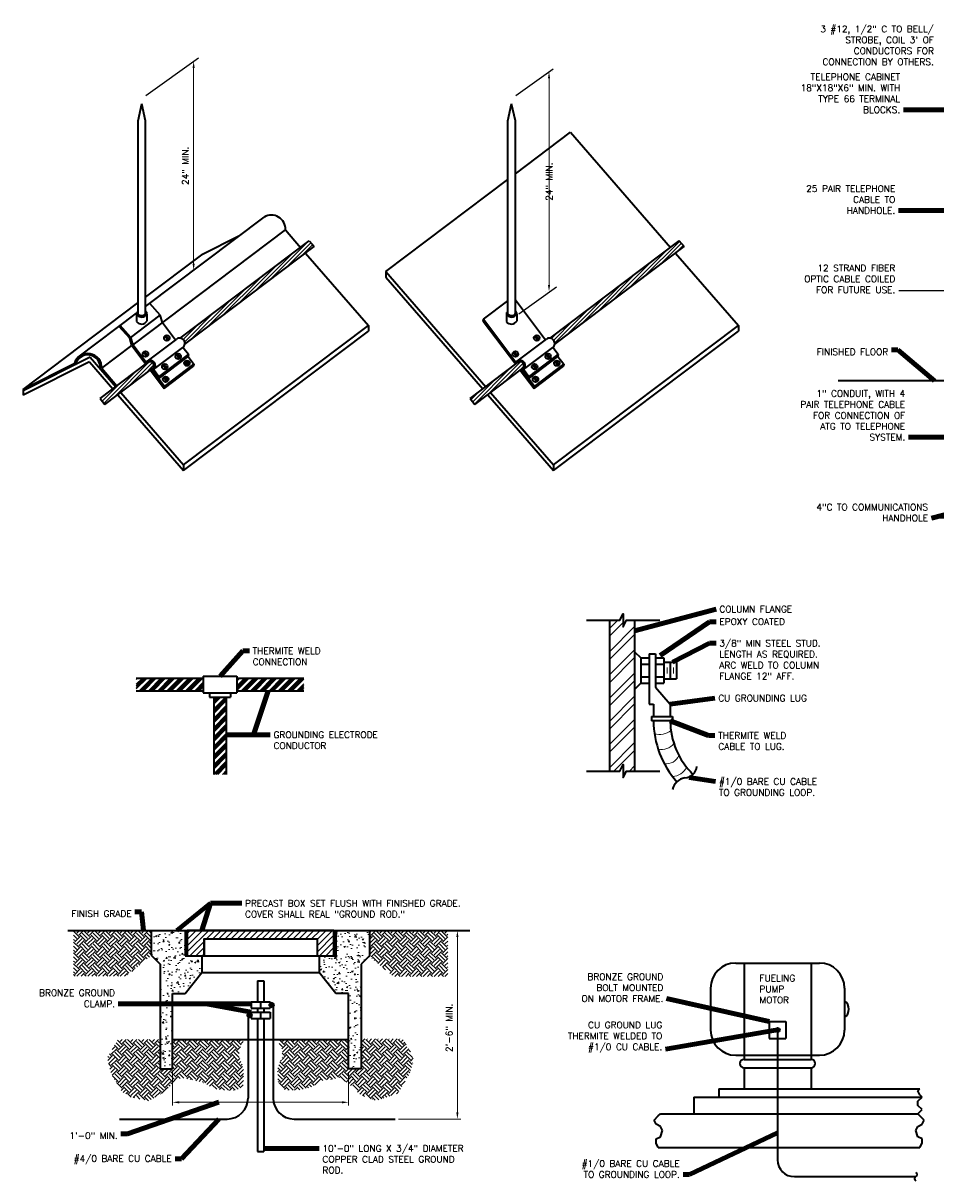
# Model space of a CAD drawing. Extents: x -196 to 220, y -103 to 165.
# Tile 1 of 2: x -196 to 13, y -103 to 161. Entities that reach past the tile are written whole.
import ezdxf

# ---------------------------------------------------------------- set-up
doc = ezdxf.new("R2010")
doc.units = 0
doc.header["$LTSCALE"] = 0.05
doc.header["$MEASUREMENT"] = 0
doc.layers.get('Defpoints').update_dxf_attribs({"lineweight": 18})
for name, color, linetype, lineweight in [('E-Anno-Dims', 33, 'Continuous', 25), ('E-Anno-Patt', 152, 'Continuous', 18), ('E-Anno-Text', 53, 'Continuous', 25), ('E-Detl-Grph', 33, 'Continuous', 35)]:
    doc.layers.add(name, color=color, linetype=linetype, lineweight=lineweight)
doc.styles.add('NOTES', font='romans.shx')
doc.styles.add('Text', font='txt', dxfattribs={"height": 0.125})
doc.dimstyles.new('EARCH', dxfattribs={"dimtxt": 0.125, "dimasz": 0.125, "dimexe": 0.0625, "dimexo": 0.0625, "dimgap": 0.0625, "dimtad": 1, "dimdec": 4, "dimzin": 3, "dimdsep": 46, "dimlunit": 4, "dimtxsty": 'NOTES', "dimcen": 0.09, "dimclrd": 256, "dimclre": 256, "dimadec": 0, "dimazin": 0, "dimtfac": 0.75, "dimtdec": 4, "dimtmove": 1, "dimatfit": 3, "dimfxl": 0, "dimfrac": 1, "dimtolj": 1, "dimtzin": 3, "dimlwd": 18, "dimlwe": 18, "dimarcsym": 0})
pattern_1 = [(45, (0, 0), (2e-16, 2.474874), [1.75, -1.75]), (45, (-0.464, 0.464), (2e-16, 2.474874), [1.75, -1.75]), (45, (-0.928, 0.928), (2e-16, 2.474874), [1.75, -1.75]), (135, (-0.928, 1.2374), (-2.474874, 4e-16), [1.75, -1.75]), (135, (-0.464, 1.7015), (-2.474874, 4e-16), [1.75, -1.75]), (135, (2e-16, 2.1655), (-2.474874, 4e-16), [1.75, -1.75])]
pattern_2 = [(45, (0, 0), (-0.4419417, 0.4419417), [])]

# ---------------------------------------------------------------- blocks, each defined once
blk = doc.blocks.new('*D23')
at = {"layer": 'Defpoints'}
for p in [(-161.69, -77.56), (-121.48, -77.56), (-140.87, -85.22), (-121.48, -85.22)]:
    blk.add_point(p, dxfattribs=at)
at = {"layer": 'E-Detl-Grph', "lineweight": 18}
for p, q in [((-161.69, -78.31), (-161.69, -85.97)), ((-121.48, -78.31), (-121.48, -85.97)), ((-160.19, -85.22), (-122.98, -85.22))]:
    blk.add_line(p, q, dxfattribs=at)
blk.add_solid([(-160.19, -85.47), (-161.69, -85.22), (-160.19, -84.97)], dxfattribs=at)
at = {"layer": 'E-Detl-Grph', "lineweight": 18, "extrusion": (0, 0, -1)}
blk.add_solid([(122.98, -84.97), (121.48, -85.22), (122.98, -85.47)], dxfattribs=at)
at = {"layer": 'E-Detl-Grph', "linetype": 'Continuous', "lineweight": 18, "insert": (-140.87, -83.47), "char_height": 1.5, "attachment_point": 5, "style": 'Text'}
blk.add_mtext('\\Fromans.shx; ', dxfattribs=at)
blk = doc.blocks.new('*D24')
at = {"layer": 'Defpoints'}
for p in [(-96.59, -45.97), (-96.59, -45.97), (-96.59, -68.21), (-110.79, -89.05)]:
    blk.add_point(p, dxfattribs=at)
at = {"layer": 'E-Anno-Dims', "lineweight": 18}
for p, q in [((-96.59, -87.55), (-96.59, -47.47)), ((-95.84, -45.97), (-95.84, -45.97)), ((-110.04, -89.05), (-95.84, -89.05))]:
    blk.add_line(p, q, dxfattribs=at)
at = {"layer": 'E-Anno-Dims', "lineweight": 18, "extrusion": (0, 0, -1)}
blk.add_solid([(96.84, -47.47), (96.59, -45.97), (96.34, -47.47)], dxfattribs=at)
at = {"layer": 'E-Anno-Dims', "lineweight": 18}
blk.add_solid([(-96.34, -87.55), (-96.59, -89.05), (-96.84, -87.55)], dxfattribs=at)
at = {"layer": 'E-Anno-Dims', "linetype": 'Continuous', "lineweight": 18, "insert": (-98.49, -68.21), "char_height": 1.5, "attachment_point": 5, "rotation": 90, "style": 'Text'}
blk.add_mtext('\\Fromans.shx;2\'-6" MIN.', dxfattribs=at)
blk = doc.blocks.new('*D25')
at = {"layer": 'Defpoints'}
for p in [(-156.89, 152.63), (-156.89, 152.63), (-156.89, 128.78), (-156.89, 104.92)]:
    blk.add_point(p, dxfattribs=at)
at = {"layer": 'E-Anno-Dims', "lineweight": 18}
for p, q in [((-157.64, 152.63), (-157.64, 152.63)), ((-156.89, 106.42), (-156.89, 151.13)), ((-157.64, 104.92), (-157.64, 104.92))]:
    blk.add_line(p, q, dxfattribs=at)
at = {"layer": 'E-Anno-Dims', "lineweight": 18, "extrusion": (0, 0, -1)}
blk.add_solid([(157.14, 151.13), (156.89, 152.63), (156.64, 151.13)], dxfattribs=at)
at = {"layer": 'E-Anno-Dims', "lineweight": 18}
blk.add_solid([(-156.64, 106.42), (-156.89, 104.92), (-157.14, 106.42)], dxfattribs=at)
at = {"layer": 'E-Anno-Dims', "linetype": 'Continuous', "lineweight": 18, "insert": (-158.79, 128.78), "char_height": 1.5, "attachment_point": 5, "rotation": 90, "style": 'Text'}
blk.add_mtext('\\Fromans.shx;24" MIN.', dxfattribs=at)
blk = doc.blocks.new('*D26')
at = {"layer": 'Defpoints'}
for p in [(-75.64, 150.27), (-75.64, 150.27), (-75.63, 125.17), (-75.63, 100.07)]:
    blk.add_point(p, dxfattribs=at)
at = {"layer": 'E-Anno-Dims', "lineweight": 18}
for p, q in [((-75.64, 101.57), (-75.64, 148.77)), ((-74.89, 150.27), (-74.89, 150.27)), ((-76.38, 100.07), (-76.39, 100.07))]:
    blk.add_line(p, q, dxfattribs=at)
at = {"layer": 'E-Anno-Dims', "lineweight": 18, "extrusion": (0, 0, -1)}
blk.add_solid([(75.89, 148.77), (75.64, 150.27), (75.39, 148.77)], dxfattribs=at)
at = {"layer": 'E-Anno-Dims', "lineweight": 18}
blk.add_solid([(-75.39, 101.57), (-75.64, 100.07), (-75.89, 101.57)], dxfattribs=at)
at = {"layer": 'E-Anno-Dims', "linetype": 'Continuous', "lineweight": 18, "insert": (-75.63, 125.17), "char_height": 1.5, "attachment_point": 5, "rotation": 90, "style": 'Text'}
blk.add_mtext('\\Fromans.shx;24" MIN.', dxfattribs=at)

msp = doc.modelspace()

# ---------------------------------------------------------------- hatches: boundary and pattern name
at = {"layer": 'E-Anno-Patt'}
h = msp.add_hatch(dxfattribs=at)
h.set_pattern_fill('ANSI31', color=256, style=0)
h.set_pattern_definition(pattern_2)
h.paths.add_polyline_path([(-130.4689, 111.63519), (-159.95622, 89.4149, -0.431806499), (-158.91238, 88.02968), (-129.33146, 110.32052)])
h = msp.add_hatch(dxfattribs=at)
h.set_pattern_fill('ANSI31', color=256, style=0)
h.set_pattern_definition(pattern_2)
h.paths.add_polyline_path([(-83.00009, 83.68077), (-93.67909, 75.63352), (-92.63521, 74.24839), (-81.95634, 82.29552), (-81.70749, 82.48233, 0.963590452), (-82.75197, 83.86839)])
h.paths.add_polyline_path([(-74.34678, 88.02968), (-44.76584, 110.32052), (-45.95796, 111.69839), (-75.39062, 89.4149, -0.431806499)])
h = msp.add_hatch(dxfattribs=at)
h.set_pattern_fill('ANSI31', color=256, style=0)
h.set_pattern_definition(pattern_2)
h.paths.add_polyline_path([(-177.20084, 74.24839), (-166.52184, 82.29552), (-166.27309, 82.48233, 0.963590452), (-167.31756, 83.86839), (-167.56571, 83.68077), (-178.24471, 75.63352)])
h = msp.add_hatch(dxfattribs=at)
h.set_pattern_fill('ANSI32', color=256, style=0)
h.set_pattern_definition([(45, (0, 0), (-2.65165, 2.65165), []), (45, (1.7678, 0), (-2.65165, 2.65165), [])])
h.paths.add_polyline_path([(-56.06471, -9.52361), (-56.06471, 24.93789), (-57.94715, 24.93789), (-58.69715, 23.43789), (-58.69715, 26.43789), (-59.44715, 24.93789), (-61.80834, 24.93789), (-61.80834, -9.52361), (-59.44715, -9.52361), (-58.69715, -8.02361), (-58.69715, -11.02361), (-57.94715, -9.52361)])
h = msp.add_hatch(dxfattribs=at)
h.set_pattern_fill('ANSI34', color=256, style=0)
h.set_pattern_definition([(45, (0, 0), (-1.06066, 1.06066), []), (45, (0.3536, 0), (-1.06066, 1.06066), []), (45, (0.7071, 0), (-1.06066, 1.06066), []), (45, (1.0607, 0), (-1.06066, 1.06066), [])])
h.paths.add_polyline_path([(-131.71084, 11.70502), (-147.02709, 11.70502), (-147.02709, 8.83314), (-131.71084, 8.83314)], flags=16)
h.paths.add_polyline_path([(-149.42034, 7.39727), (-152.29209, 7.39727), (-152.29209, -10.31211), (-149.42034, -10.31211)], flags=16)
h.paths.add_polyline_path([(-154.68521, 11.70502), (-170.00146, 11.70502), (-170.00146, 8.83314), (-154.68521, 8.83314)], flags=16)
h = msp.add_hatch(dxfattribs=at)
h.set_pattern_fill('EARTH', color=256, style=0)
h.set_pattern_definition(pattern_1)
h.paths.add_polyline_path([(-166.57234, -45.97186), (-184.33754, -45.97186), (-184.33754, -56.4134), (-172.3525, -56.4134), (-166.52711, -51.66271), (-166.57234, -51.61748)], flags=16)
h.paths.add_polyline_path([(-98.79609, -45.97186), (-116.69659, -45.97186), (-116.69659, -51.71548), (-116.80467, -51.82356), (-111.23274, -56.43875), (-98.79609, -56.43875)], flags=16)
h = msp.add_hatch(dxfattribs=at)
h.set_pattern_fill('AR-CONC', color=256, style=0)
h.set_pattern_definition([(50, (0, 0), (3.5863, -0.31376), [0.375, -4.125]), (355, (0, 0), (-0.69376, 3.76096), [0.3, -3.3]), (100.4514, (0.299, -0.026), (2.89255, 3.4472), [0.3187, -3.50571]), (46.1842, (0, 1), (5.3362, -0.8276), [0.5625, -6.1875]), (96.6356, (0.4447, 0.931), (4.67331, 4.87059), [0.47805, -5.25856]), (351.1842, (0, 1), (4.67331, 4.8706), [0.45, -4.95]), (21, (0.5, 0.75), (2.984535, -2.013094), [0.375, -4.125]), (326, (0.5, 0.75), (1.21658, 3.62575), [0.3, -3.3]), (71.4514, (0.7487, 0.5822), (4.20111, 1.61265), [0.3187, -3.50571]), (37.5, (0, 0), (0.060799, 1.664469), [0, -3.26, 0, -3.35, 0, -3.3125]), (7.5, (0, 0), (1.315348, 1.972059), [0, -1.91, 0, -3.185, 0, -1.2625]), (327.5, (-1.115, 0), (2.669112, -0.112774), [0, -1.25, 0, -3.9, 0, -5.175]), (317.5, (-1.615, 0), (2.91593, 0.500525), [0, -1.625, 0, -2.59, 0, -3.675])])
h.paths.add_polyline_path([(-118.61109, -53.62998), (-116.69659, -51.71548), (-116.69659, -45.97186), (-124.35471, -45.97186), (-124.35471, -51.71548), (-128.18371, -51.71548), (-128.18371, -55.54448), (-124.35471, -60.33086), (-121.48296, -60.33086), (-121.48296, -77.56161), (-118.61109, -77.56161)], flags=16)
h.paths.add_polyline_path([(-154.98721, -55.54448), (-154.98721, -51.71548), (-158.33759, -51.71548), (-158.81621, -51.71548), (-158.81621, -45.97186), (-166.57234, -45.97186), (-166.57234, -51.61748), (-164.55984, -53.62998), (-164.55984, -62.72398), (-161.68809, -62.72398), (-161.68809, -60.33086), (-158.81621, -60.33086)], flags=16)
h.paths.add_polyline_path([(-161.68809, -62.72398), (-164.55984, -62.72398), (-164.55984, -77.56161), (-161.68809, -77.56161)], flags=16)
h = msp.add_hatch(dxfattribs=at)
h.set_pattern_fill('ANSI31', color=256, style=0)
h.set_pattern_definition([(45, (0, 0), (-0.707107, 0.707107), [])])
h.paths.add_polyline_path([(-154.50859, -47.88636), (-128.66234, -47.88636), (-128.66234, -51.71548), (-124.83334, -51.71548), (-124.83334, -45.97186), (-158.33759, -45.97186), (-158.33759, -51.71548), (-154.50859, -51.71548)])
h = msp.add_hatch(dxfattribs=at)
h.set_pattern_fill('EARTH', color=256, style=0)
h.set_pattern_definition(pattern_1)
h.paths.add_polyline_path([(-146.51469, -74.84103), (-146.40553, -73.05871), (-145.35015, -70.86073), (-161.68809, -70.86073), (-161.68809, -77.56161), (-164.55984, -77.56161), (-164.55984, -70.86073), (-174.19022, -70.86073), (-176.69067, -75.09339), (-175.8423, -78.48572), (-173.3865, -82.72613), (-171.24325, -84.02057), (-167.18002, -84.91329), (-163.51864, -82.77076), (-160.43773, -79.8248), (-159.05355, -79.69089), (-154.99914, -80.60255), (-151.88033, -82.2171), (-149.13449, -82.55229), (-147.35157, -82.44317), (-146.25999, -82.04306), (-145.49588, -81.13371), (-145.45949, -77.45995)], flags=16)
h = msp.add_hatch(dxfattribs=at)
h.set_pattern_fill('EARTH', color=256, style=0)
h.set_pattern_definition(pattern_1)
h.paths.add_polyline_path([(-121.48296, -70.86073), (-137.81603, -70.86073), (-136.64928, -73.17604), (-136.67602, -75.52939), (-137.02588, -75.63431), (-137.72559, -77.62781), (-137.55066, -80.98528), (-137.51568, -81.36999), (-136.71101, -82.17439), (-135.41655, -82.45418), (-133.28244, -82.48915), (-130.16873, -81.82465), (-127.06686, -80.06733), (-125.60909, -80.09535), (-124.12895, -79.66445), (-123.34142, -79.5822), (-121.12734, -81.30176), (-118.7793, -83.46844), (-116.61189, -84.41637), (-115.12179, -84.82262), (-113.59282, -84.36739), (-110.40585, -83.25671), (-109.82979, -82.60588), (-107.3644, -78.34301), (-106.62427, -75.4931), (-106.81616, -74.45179), (-109.09728, -70.7432), (-118.61109, -70.7432), (-118.61109, -77.56161), (-121.48296, -77.56161)], flags=16)
at = {"layer": 'E-Detl-Grph'}
for points in [[(-139.55129, -62.96334, 1), (-138.59402, -62.96334, 1)], [(-144.57693, -65.3565, 1), (-143.61966, -65.3565, 1)], [(-23.86348, -68.70725, 1), (-22.90621, -68.70725, 1)]]:
    msp.add_hatch(color=256, dxfattribs=at).paths.add_polyline_path(points)

# ---------------------------------------------------------------- linework, layer by layer
at = {"layer": 'E-Anno-Dims'}
for p, q in [((-167.82734, 144.82527), (-155.74734, 153.45389)), ((-83.26171, 144.82527), (-74.66759, 150.96389)), ((-82.54121, 94.95989), (-73.94709, 101.09852))]:
    msp.add_line(p, q, dxfattribs=at)
at = {"layer": 'E-Anno-Patt'}
for p, q in [((-48.64596, 14.16877), (-48.64596, 12.73277)), ((-47.20996, 14.16877), (-47.20996, 12.73277))]:
    msp.add_line(p, q, dxfattribs=at)
for centre, radius, start, end in [((-50.28124, 2.81587), 3.96636, 251.5190944, 309.2964056), ((-49.96583, -0.84269), 3.76519, 258.8785444, 320.0214972), ((-48.87478, -4.64057), 3.2346, 262.8990917, 335.5023944), ((-47.68078, -6.86021), 3.93924, 274.3561194, 332.7054778)]:
    msp.add_arc(centre, radius, start, end, dxfattribs=at)
at = {"layer": 'E-Anno-Text'}
for p, q in [((4.346, 100.2941), (32.77929, 100.2941)), ((18.57752, 48.29689), (11.80549, 48.29689))]:
    msp.add_line(p, q, dxfattribs=at)
at = {"layer": 'E-Detl-Grph'}
for p, q in [((-169.60271, 139.07489), (-168.75309, 142.91839)), ((-167.90334, 139.07489), (-168.75309, 142.91839)), ((-85.03709, 139.07489), (-84.18746, 142.91839)), ((-83.33784, 139.07489), (-84.18746, 142.91839)), ((-169.60271, 94.91952), (-169.60271, 139.07489)), ((-167.90334, 95.02152), (-167.90334, 139.07489)), ((-85.03709, 94.91952), (-85.03709, 139.07489)), ((-83.33784, 95.02152), (-83.33784, 139.07489)), ((-83.33784, 126.94677), (-70.71834, 136.45627)), ((-70.71784, 136.45664), (-47.87371, 110.15039)), ((-112.96896, 104.61802), (-85.03709, 125.66627)), ((-167.91271, 96.61677), (-140.76509, 117.07402)), ((-170.74734, 87.90289), (-135.91396, 114.15177)), ((-135.91396, 114.15177), (-132.43921, 110.15039)), ((-159.95621, 89.41489), (-130.4689, 111.63519)), ((-146.52771, 112.73152), (-155.04521, 108.47164)), ((-130.4689, 111.63519), (-129.33146, 110.32052)), ((-75.39059, 89.41489), (-45.90334, 111.63514)), ((-45.95796, 111.69839), (-44.76584, 110.32052)), ((-167.90334, 98.78227), (-155.04521, 108.47164)), ((-158.91234, 88.02964), (-129.33146, 110.32052)), ((-131.29921, 108.83777), (-116.92609, 92.28689)), ((-74.34671, 88.02964), (-44.76584, 110.32052)), ((-46.73359, 108.83777), (-32.36046, 92.28689)), ((-112.96896, 104.61802), (-112.96896, 103.32577)), ((-112.96896, 103.32577), (-90.80259, 77.80114)), ((-112.96884, 104.61827), (-90.12434, 78.31227)), ((-90.59896, 93.76477), (-85.03709, 97.95577)), ((-83.33784, 98.14014), (-76.46046, 89.01364)), ((-195.87059, 77.70752), (-169.61534, 97.49214)), ((-164.50846, 94.66164), (-166.93996, 97.34989)), ((-183.27946, 85.03702), (-169.93684, 95.09152)), ((-171.24271, 89.58702), (-164.50846, 94.66164)), ((-169.91709, 94.79302), (-169.91709, 93.17964)), ((-167.58971, 94.91077), (-167.58971, 93.29752)), ((-164.01309, 92.97764), (-164.50846, 94.66164)), ((-164.01309, 92.97764), (-161.02609, 89.01364)), ((-90.66246, 93.31227), (-90.59896, 93.76477)), ((-90.66246, 93.31227), (-83.25809, 83.48639)), ((-90.59896, 93.76477), (-83.19471, 83.93902)), ((-85.35146, 94.79302), (-85.35146, 93.17964)), ((-83.02409, 94.91077), (-83.02409, 93.29752)), ((-171.50071, 89.39264), (-173.93221, 92.08077)), ((-171.24271, 89.58702), (-173.67421, 92.27527)), ((-162.54446, 89.02889), (-163.28496, 90.01164)), ((-159.17671, 60.44864), (-116.92609, 92.28689)), ((-159.17671, 59.15639), (-116.92609, 90.99464)), ((-116.92609, 92.28689), (-116.92609, 90.99464)), ((-77.97884, 89.02889), (-78.71934, 90.01164)), ((-74.61121, 60.44864), (-32.36046, 92.28689)), ((-74.61121, 59.15639), (-32.36046, 90.99464)), ((-32.36046, 92.28689), (-32.36046, 90.99464)), ((-177.90609, 82.50852), (-171.00534, 87.70852)), ((-171.00534, 87.70852), (-171.50071, 89.39264)), ((-170.74734, 87.90302), (-171.24271, 89.58702)), ((-171.00534, 87.70852), (-167.82371, 83.48639)), ((-170.74734, 87.90302), (-167.76034, 83.93902)), ((-167.77734, 83.92614), (-160.76796, 89.20814)), ((-166.06921, 82.23164), (-159.33496, 87.30639)), ((-162.75084, 88.87327), (-163.49134, 89.85614)), ((-158.09709, 85.66364), (-159.33496, 87.30639)), ((-83.21184, 83.92614), (-76.20234, 89.20814)), ((-81.50371, 82.23164), (-74.76934, 87.30639)), ((-78.18521, 88.87327), (-78.92571, 89.85614)), ((-73.53146, 85.66364), (-74.76934, 87.30639)), ((-180.51884, 85.02439), (-195.87059, 77.34614)), ((-180.51884, 85.02439), (-174.68996, 78.31227)), ((-167.62809, 85.20727), (-168.36859, 86.19002)), ((-167.42171, 85.36289), (-168.16221, 86.34552)), ((-164.89484, 80.13652), (-158.16059, 85.21114)), ((-164.83134, 80.58889), (-158.09709, 85.66364)), ((-160.15421, 84.66402), (-160.89459, 85.64677)), ((-159.94771, 84.81952), (-160.68834, 85.80239)), ((-158.09709, 85.66364), (-158.16059, 85.21114)), ((-158.16059, 85.21114), (-156.82196, 83.43464)), ((-83.06246, 85.20727), (-83.80296, 86.19002)), ((-82.85609, 85.36289), (-83.59659, 86.34552)), ((-80.32921, 80.13652), (-73.59496, 85.21114)), ((-80.26571, 80.58889), (-73.53146, 85.66364)), ((-75.58859, 84.66402), (-76.32909, 85.64677)), ((-75.38221, 84.81952), (-76.12271, 85.80239)), ((-73.53146, 85.66364), (-73.59496, 85.21114)), ((-73.59496, 85.21114), (-72.25634, 83.43464)), ((-180.72721, 83.97202), (-195.87059, 76.39802)), ((-184.18509, 83.55202), (-195.87059, 77.70752)), ((-180.72721, 83.97202), (-175.36821, 77.80114)), ((-178.24471, 75.63352), (-167.56571, 83.68077)), ((-177.90609, 82.50852), (-174.44596, 78.52414)), ((-177.20084, 74.24839), (-166.52184, 82.29552)), ((-167.56571, 83.68077), (-167.76034, 83.93902)), ((-167.56571, 83.68077), (-167.30771, 83.87527)), ((-166.77984, 82.10114), (-163.61971, 77.90752)), ((-166.52184, 82.29552), (-166.26384, 82.49002)), ((-163.55621, 78.36002), (-166.52184, 82.29552)), ((-164.83134, 80.58889), (-166.06921, 82.23164)), ((-163.22446, 82.31452), (-163.96484, 83.29727)), ((-163.01796, 82.47014), (-163.75846, 83.45289)), ((-163.61971, 77.90752), (-156.88546, 82.98214)), ((-163.55621, 78.36002), (-156.82196, 83.43464)), ((-158.14971, 83.10639), (-158.89021, 84.08914)), ((-157.94334, 83.26202), (-158.68384, 84.24464)), ((-156.82196, 83.43464), (-156.88546, 82.98214)), ((-93.67909, 75.63352), (-83.00009, 83.68077)), ((-92.63521, 74.24839), (-81.95634, 82.29552)), ((-83.00009, 83.68077), (-83.19471, 83.93902)), ((-83.00009, 83.68077), (-82.74209, 83.87527)), ((-82.21434, 82.10114), (-79.05421, 77.90752)), ((-81.95634, 82.29552), (-81.69834, 82.49002)), ((-78.99059, 78.36002), (-81.95634, 82.29552)), ((-80.26571, 80.58889), (-81.50371, 82.23164)), ((-78.65884, 82.31452), (-79.39921, 83.29727)), ((-78.45234, 82.47014), (-79.19296, 83.45289)), ((-79.05421, 77.90752), (-72.31996, 82.98214)), ((-78.99059, 78.36002), (-72.25634, 83.43464)), ((-73.58409, 83.10639), (-74.32471, 84.08914)), ((-73.37771, 83.26202), (-74.11821, 84.24464)), ((-72.25634, 83.43464), (-72.31996, 82.98214)), ((-164.83134, 80.58889), (-164.89484, 80.13652)), ((-163.02696, 79.44039), (-163.76746, 80.42302)), ((-162.82059, 79.59589), (-163.56109, 80.57864)), ((-80.26571, 80.58889), (-80.32921, 80.13652)), ((-78.46134, 79.44039), (-79.20196, 80.42302)), ((-78.25496, 79.59589), (-78.99546, 80.57864)), ((27.70654, 79.65002), (-9.52821, 79.65002)), ((-195.87059, 77.70752), (-195.87059, 76.39802)), ((-173.54984, 76.99952), (-159.17671, 60.44864)), ((-163.55621, 78.36002), (-163.61971, 77.90752)), ((-88.98421, 76.99952), (-74.61121, 60.44864)), ((-78.99059, 78.36002), (-79.05421, 77.90752)), ((-178.24471, 75.63352), (-177.20084, 74.24839)), ((-174.22821, 76.48839), (-159.17671, 59.15639)), ((-93.67909, 75.63352), (-92.63521, 74.24839)), ((-89.66259, 76.48839), (-74.61121, 59.15639)), ((-159.17671, 60.44864), (-159.17671, 59.15639)), ((-74.61121, 60.44864), (-74.61121, 59.15639)), ((-61.80834, 24.93789), (-61.80834, -9.52361)), ((-56.06471, 24.93789), (-56.06471, -9.52361)), ((-56.06471, 17.75852), (-54.62884, 16.32252)), ((-54.62884, 16.32252), (-54.62884, 10.57902)), ((-54.62884, 16.32252), (-52.71434, 16.32252)), ((-52.71434, 17.27977), (-52.71434, 5.79264)), ((-52.71434, 17.27977), (-51.27834, 17.27977)), ((-51.27834, 17.27977), (-51.27834, 9.62177)), ((-51.27834, 16.32252), (-49.36384, 16.32252)), ((-49.36384, 16.32252), (-49.36384, 10.57902)), ((-54.62884, 14.88664), (-52.71434, 14.88664)), ((-51.27834, 14.88664), (-49.36384, 14.88664)), ((-49.36384, 15.36527), (-46.49209, 15.36527)), ((-47.92796, 15.12602), (-47.92796, 11.77552)), ((-46.49209, 15.36527), (-46.49209, 11.53627)), ((-170.00146, 11.70502), (-154.68521, 11.70502)), ((-154.68521, 12.18364), (-147.02709, 12.18364)), ((-154.68521, 12.18364), (-154.68521, 8.35452)), ((-147.02709, 12.18364), (-147.02709, 8.35452)), ((-147.02709, 11.70502), (-131.71084, 11.70502)), ((-54.62884, 12.01489), (-52.71434, 12.01489)), ((-51.27834, 12.01489), (-49.36384, 12.01489)), ((-49.36384, 11.53627), (-46.49209, 11.53627)), ((-170.00146, 8.83314), (-154.68521, 8.83314)), ((-154.68521, 8.35452), (-147.02709, 8.35452)), ((-153.24934, 8.35452), (-153.24934, 7.39727)), ((-148.46309, 8.35452), (-148.46309, 7.39727)), ((-147.02709, 8.83314), (-131.71084, 8.83314)), ((-56.06471, 9.14302), (-54.62884, 10.57902)), ((-54.62884, 10.57902), (-52.71434, 10.57902)), ((-51.27834, 10.57902), (-49.36384, 10.57902)), ((-51.27834, 9.62177), (-47.92796, 5.79264)), ((-153.24934, 7.39727), (-148.46309, 7.39727)), ((-152.29209, 7.39727), (-152.29209, -10.31211)), ((-149.42034, 7.39727), (-149.42034, -10.31211)), ((-52.71434, 5.79264), (-51.75696, 5.79264)), ((-51.75696, 5.79264), (-51.75696, 2.92089)), ((-47.92796, 5.79264), (-47.92796, 2.92089)), ((-52.23571, 2.92089), (-47.44934, 2.92089)), ((-52.23571, 2.92089), (-52.23571, 1.96364)), ((-47.44934, 2.92089), (-47.44934, 1.96364)), ((-47.44934, 1.96364), (-52.23571, 1.96364)), ((-185.61971, -45.97186), (-93.72221, -45.97186)), ((-166.57234, -45.97186), (-166.57234, -51.61748)), ((-158.81621, -45.97186), (-158.81621, -51.71548)), ((-158.33759, -45.97186), (-158.33759, -51.71548)), ((-124.83334, -45.97186), (-124.83334, -51.71548)), ((-124.35471, -45.97186), (-124.35471, -51.71548)), ((-116.69659, -45.97186), (-116.69659, -51.71548)), ((-154.50859, -47.88636), (-128.66234, -47.88636)), ((-154.50859, -47.88636), (-154.50859, -51.71548)), ((-128.66234, -47.88636), (-128.66234, -51.71548)), ((-166.57234, -51.61748), (-164.55984, -53.62998)), ((-158.81621, -51.71548), (-124.35471, -51.71548)), ((-154.98721, -51.71548), (-154.98721, -55.54448)), ((-128.18371, -51.71548), (-128.18371, -55.54448)), ((-116.69659, -51.71548), (-118.61109, -53.62998)), ((-164.55984, -53.62998), (-164.55984, -77.56161)), ((-158.81621, -60.33086), (-154.98721, -55.54448)), ((-154.98721, -55.54448), (-128.18371, -55.54448)), ((-124.35471, -60.33086), (-128.18371, -55.54448)), ((-118.61109, -53.62998), (-118.61109, -77.56161)), ((-32.95746, -53.39098), (-13.81221, -53.39098)), ((-31.04296, -53.39098), (-31.04296, -75.40811)), ((-15.72671, -53.39098), (-15.72671, -75.40811)), ((-142.30346, -57.45911), (-142.30346, -62.24536)), ((-142.30346, -57.45911), (-140.86746, -57.45911)), ((-140.86746, -57.45911), (-140.86746, -62.24536)), ((-161.68809, -60.33086), (-158.81621, -60.33086)), ((-161.68809, -77.56161), (-161.68809, -60.33086)), ((-121.48296, -60.33086), (-124.35471, -60.33086)), ((-121.48296, -77.56161), (-121.48296, -60.33086)), ((-38.70109, -59.13461), (-38.70109, -68.70723)), ((-8.06859, -59.13461), (-8.06859, -68.70723)), ((-143.73934, -62.24536), (-143.73934, -63.68123)), ((-143.73934, -62.24536), (-139.43159, -62.24536)), ((-141.58546, -62.24536), (-141.58546, -63.68123)), ((-139.43159, -62.24536), (-139.43159, -63.68123)), ((-139.43159, -62.96336), (-138.71371, -62.96336)), ((-138.71371, -62.96336), (-138.71371, -84.26248)), ((-143.73934, -65.35648), (-144.45721, -65.35648)), ((-144.45721, -65.35648), (-144.45721, -84.26248)), ((-143.73934, -63.68123), (-139.43159, -63.68123)), ((-143.73934, -64.63861), (-139.43159, -64.63861)), ((-143.73934, -64.63861), (-143.73934, -66.07448)), ((-143.73934, -66.07448), (-139.43159, -66.07448)), ((-142.30346, -63.68123), (-142.30346, -64.63861)), ((-142.30346, -66.07448), (-142.30346, -96.49923)), ((-141.58546, -64.63861), (-141.58546, -66.07448)), ((-140.86746, -63.68123), (-140.86746, -64.63861)), ((-140.86746, -66.07448), (-140.86746, -96.49923)), ((-139.43159, -64.63861), (-139.43159, -66.07448)), ((-25.29934, -66.79273), (-21.47034, -66.79273)), ((-25.29934, -66.79273), (-25.29934, -70.62173)), ((-21.47034, -66.79273), (-21.47034, -70.62173)), ((-161.68809, -70.86073), (-121.48296, -70.86073)), ((-25.29934, -70.62173), (-21.47034, -70.62173)), ((-23.38484, -68.94661), (-23.38484, -98.38248)), ((-32.95746, -74.45086), (-13.81221, -74.45086)), ((-31.04296, -75.40811), (-15.72671, -75.40811)), ((-164.55984, -77.56161), (-161.68809, -77.56161)), ((-118.61121, -77.56161), (-121.48296, -77.56161)), ((-31.04296, -77.32261), (-15.72671, -77.32261)), ((-31.04296, -77.32261), (-31.04296, -82.10898)), ((-15.72671, -77.32261), (-15.72671, -82.10898)), ((-42.53009, -84.02348), (9.64079, -84.02348)), ((-42.53009, -84.02348), (-42.53009, -87.85261)), ((-36.78659, -82.10898), (9.16216, -82.10898)), ((-36.78659, -82.10898), (-36.78659, -84.02348)), ((8.68354, -82.58761), (9.16216, -82.10898)), ((9.16216, -83.54486), (8.68354, -82.58761)), ((8.68354, -84.98073), (9.64079, -84.02348)), ((9.64079, -84.02348), (9.16216, -83.54486)), ((8.68354, -85.93798), (8.68354, -84.98073)), ((9.64079, -86.89523), (8.68354, -85.93798)), ((8.68354, -87.85261), (9.64079, -86.89523)), ((-173.84109, -89.04886), (-149.24359, -89.04886)), ((-133.92734, -89.04886), (-110.79109, -89.04886)), ((-51.62421, -89.28848), (-50.66684, -88.33123)), ((-51.14559, -90.24573), (-51.62421, -89.28848)), ((-50.66684, -88.33123), (-50.18821, -87.85261)), ((-50.18821, -87.85261), (8.68354, -87.85261)), ((9.16216, -88.33123), (8.68354, -87.85261)), ((10.11941, -89.28848), (9.16216, -88.33123)), ((9.64079, -90.24573), (10.11941, -89.28848)), ((-50.18821, -90.72436), (-51.14559, -90.24573)), ((-49.70959, -91.68161), (-50.18821, -90.72436)), ((-50.18821, -93.11748), (-49.70959, -91.68161)), ((8.20491, -91.68161), (8.68354, -90.72436)), ((8.68354, -93.11748), (8.20491, -91.68161)), ((8.68354, -90.72436), (9.64079, -90.24573)), ((-51.14559, -93.59611), (-50.18821, -93.11748)), ((-51.14559, -94.55336), (-51.14559, -93.59611)), ((-50.66684, -95.51073), (-51.14559, -94.55336)), ((9.64079, -93.59611), (8.68354, -93.11748)), ((9.16216, -95.51073), (9.64079, -94.55336)), ((9.64079, -94.55336), (9.64079, -93.59611)), ((-142.30346, -96.49923), (-140.86746, -96.49923)), ((-50.66684, -95.51073), (9.16216, -95.51073)), ((-19.55584, -102.21148), (8.20491, -102.21148))]:
    msp.add_line(p, q, dxfattribs=at)
at = {"layer": 'E-Detl-Grph', "flags": 128}
for points in [[(-67.07321, 24.93789), (-59.44715, 24.93789), (-58.69715, 26.43789), (-58.69715, 23.43789), (-57.94715, 24.93789), (-50.32109, 24.93789)], [(-67.07321, -9.52361), (-59.44715, -9.52361), (-58.69715, -8.02361), (-58.69715, -11.02361), (-57.94715, -9.52361), (-50.32109, -9.52361)]]:
    msp.add_lwpolyline(points, dxfattribs=at)
msp.add_lwpolyline([(-158.33759, -45.97186), (-158.33759, -51.71548), (-154.50859, -51.71548), (-154.50859, -47.88636), (-128.66234, -47.88636), (-128.66234, -51.71548), (-124.83334, -51.71548), (-124.83334, -45.97186)], close=True, dxfattribs=at)
at = {"layer": 'E-Detl-Grph'}
for centre, radius in [((-163.01788, 89.44246), 0.62867), ((-78.45229, 89.44246), 0.62867), ((-167.89513, 85.77642), 0.62867), ((-160.42121, 85.23315), 0.62867), ((-83.32954, 85.77642), 0.62867), ((-75.85562, 85.23315), 0.62867), ((-163.49143, 82.88368), 0.62867), ((-158.41677, 83.67552), 0.62867), ((-78.92583, 82.88368), 0.62867), ((-73.85118, 83.67552), 0.62867), ((-163.29402, 80.00948), 0.62867), ((-78.72843, 80.00948), 0.62867), ((-139.07265, -62.96334), 0.47863), ((-144.09829, -65.3565), 0.47863), ((-23.38485, -68.70725), 0.47863)]:
    msp.add_circle(centre, radius, dxfattribs=at)
for centre, radius, start, end in [((-139.10993, 114.33403), 3.20108, 356.7357111, 121.1317694), ((-169.43697, 94.97466), 0.51337, 107.8129972, 200.7330611), ((-168.00464, 95.03895), 0.4343, 342.8386944, 77.7857667), ((-84.87137, 94.97466), 0.51337, 107.8129972, 200.7330611), ((-83.43905, 95.03895), 0.4343, 342.8386944, 77.7857667), ((-168.79375, 95.64887), 1.41228, 217.3065833, 328.4927306), ((-168.79375, 94.03552), 1.41228, 217.3065833, 328.4927306), ((-168.79375, 95.64887), 1.0892, 222.7166944, 323.9832028), ((-84.22816, 95.64887), 1.41228, 217.3065833, 328.4927306), ((-84.22816, 94.03552), 1.41228, 217.3065833, 328.4927306), ((-84.22816, 95.64887), 1.0892, 222.7166944, 323.9832028), ((-160.08675, 88.23063), 1.19144, 83.7100028, 124.87545), ((-160.08675, 88.23063), 1.19144, 350.2899972, 83.71), ((-160.08675, 88.23063), 1.19144, 309.1245528, 350.29), ((-75.52116, 88.23063), 1.19144, 83.7100028, 124.87545), ((-75.52116, 88.23063), 1.19144, 350.2899972, 83.71), ((-75.52116, 88.23063), 1.19144, 309.1245528, 350.29), ((-181.10198, 82.69075), 3.20108, 356.7357111, 164.3931917), ((-181.10198, 82.69075), 2.878, 354.1793556, 167.1843583), ((-166.82103, 83.15598), 1.19144, 309.1245528, 124.87545), ((-166.82103, 83.15598), 0.86837, 309.1245528, 124.87545), ((-82.25544, 83.15598), 1.19144, 309.1245528, 124.87545), ((-82.25544, 83.15598), 0.86837, 309.1245528, 124.87545), ((-30.62697, 2.08741), 21.13042, 180.3357361, 221.6449722), ((-30.62697, 2.08741), 17.30136, 180.3357361, 225.6004361), ((-44.76702, -8.13296), 2.9539, 272.8658944, 353.6682722), ((-44.11841, -14.40865), 3.363, 98.5662306, 167.9679361), ((-32.9575, -59.1346), 5.74359, 90, 180), ((-13.8122, -59.1346), 5.74359, 0, 90), ((-9.50451, -63.92093), 2.39316, 306.8698972, 53.1301028), ((-32.9575, -68.70725), 5.74359, 180, 270), ((-13.8122, -68.70725), 5.74359, 270, 0), ((-31.04297, -76.36537), 0.95726, 90, 270), ((-15.72673, -76.36537), 0.95726, 270, 90), ((-149.24359, -84.26248), 4.78632, 270, 0), ((-133.92735, -84.26248), 4.78632, 180, 270), ((-19.55579, -98.38247), 3.82906, 180, 270), ((8.44421, -102.69016), 0.53513, 116.56505, 243.4349472), ((7.96558, -101.73289), 0.53513, 296.56505, 63.4349472)]:
    msp.add_arc(centre, radius, start, end, dxfattribs=at)

# ---------------------------------------------------------------- texts
at = {"layer": 'E-Anno-Text', "char_height": 1.5, "style": 'NOTES'}
for s, insert, attachment_point in [('3 #12, 1/2" C TO BELL/\\PSTROBE, COIL 3\' OF\\PCONDUCTORS FOR\\PCONNECTION BY OTHERS.', (12.34126, 151.79552), 9), ('TELEPHONE CABINET\\P18"X18"X6" MIN. WITH\\PTYPE 66 TERMINAL\\PBLOCKS.', (4.63081, 140.84789), 9), ('25 PAIR TELEPHONE\\PCABLE TO\\P HANDHOLE.', (3.53508, 117.80977), 9), ('12 STRAND FIBER\\POPTIC CABLE COILED\\PFOR FUTURE USE.', (3.53508, 99.68059), 9), ('1" CONDUIT, WITH 4\\PPAIR TELEPHONE CABLE\\PFOR CONNECTION OF\\PATG TO TELEPHONE\\PSYSTEM.', (5.79273, 66.00239), 9), ('4"C TO COMMUNICATIONS\\PHANDHOLE', (11.01854, 47.54689), 9), ('THERMITE WELD\\PCONNECTION', (-143.40534, 18.67714), 1), ('3/8" MIN STEEL STUD.\\PLENGTH AS REQUIRED.\\PARC WELD TO COLUMN\\PFLANGE 12" AFF.', (-36.69709, 20.42302), 1), ('GROUNDING ELECTRODE\\PCONDUCTOR', (-138.61896, -0.46811), 1), ('THERMITE WELD\\PCABLE TO LUG.', (-36.94584, -0.63686), 1), ('#1/0 BARE CU CABLE\\PTO GROUNDING LOOP.', (-36.79659, -11.16673), 1), ('PRECAST BOX SET FLUSH WITH FINISHED GRADE.\\PCOVER SHALL REAL "GROUND ROD."', (-145.14321, -38.99961), 1), ('BRONZE GROUND\\PBOLT MOUNTED\\PON MOTOR FRAME.', (-49.50234, -62.27773), 9), ('BRONZE GROUND\\PCLAMP.', (-174.85955, -63.47398), 9), ('CU GROUND LUG\\PTHERMITE WELDED TO\\P#1/0 CU CABLE.', (-49.73603, -73.81023), 9), ('10\'-0" LONG X 3/4" DIAMETER\\PCOPPER CLAD STEEL GROUND\\PROD.', (-127.43371, -94.99961), 1), ('#1/0 BARE CU CABLE\\PTO GROUNDING LOOP.', (-45.75484, -102.48286), 9)]:
    msp.add_mtext(s, dxfattribs=dict(at, insert=insert, attachment_point=attachment_point))
at = {"layer": 'E-Anno-Text', "char_height": 1.5, "line_spacing_factor": 0.601575, "style": 'NOTES'}
for s, insert, attachment_point in [('FINISHED FLOOR', (1.89054, 85.52733), 9), ('COLUMN FLANGE', (-36.69709, 27.47814), 4), ('EPOXY COATED', (-36.69709, 24.61081), 4), ('CU GROUNDING LUG', (-36.94584, 7.14064), 4), ('FINISH GRADE', (-171.05346, -42.85554), 9), ('1\'-0" MIN.', (-174.25009, -93.59054), 9), ('#4/0 BARE CU CABLE', (-161.89509, -99.33417), 9)]:
    msp.add_mtext(s, dxfattribs=dict(at, insert=insert, attachment_point=attachment_point))
at = {"layer": 'E-Anno-Text', "insert": (-27.51746, -56.08923), "char_height": 1.5, "width": 7.7142857, "attachment_point": 1, "style": 'NOTES'}
msp.add_mtext('FUELING PUMP MOTOR', dxfattribs=at)

# ---------------------------------------------------------------- dimensions: what is measured, and where the dimension line sits
at = {"layer": 'E-Anno-Dims', "lineweight": 18}
for base, p1, p2, text, override, picture, middle in [((-156.89396, 152.63489), (-156.89396, 104.92002), (-156.89396, 152.63489), '\\Fromans.shx;24" MIN.', {"dimscale": 12, "dimcen": 0.0075}, '*D25', (-156.89396, 128.77746)), ((-75.63982, 150.2681), (-75.63284, 100.07327), (-75.63982, 150.2681), '\\Fromans.shx;24" MIN.', {"dimscale": 12, "dimtad": 0, "dimcen": 0.0075}, '*D26', (-75.63284, 125.17389)), ((-96.59396, -45.97186), (-110.79109, -89.04886), (-96.59396, -45.97186), '\\Fromans.shx;2\'-6" MIN.', {"dimscale": 12, "dimcen": 0.0075}, '*D24', (-96.59396, -68.21329))]:
    dim = msp.add_linear_dim(base=base, p1=p1, p2=p2, angle=90, text=text, dimstyle='EARCH', override=override, dxfattribs=at)
    dim.commit()
    dim.dimension.update_dxf_attribs({"geometry": picture, "text_midpoint": middle, "dimtype": 128})
at = {"layer": 'E-Detl-Grph', "lineweight": 18}
dim = msp.add_linear_dim(base=(-121.48296, -85.21973), p1=(-161.68809, -77.56161), p2=(-121.48296, -77.56161), text='\\Fromans.shx; ', dimstyle='EARCH', override={"dimscale": 12, "dimcen": 0.0075}, dxfattribs=at)
dim.commit()
dim.dimension.update_dxf_attribs({"geometry": '*D23', "text_midpoint": (-140.86753, -85.21973), "dimtype": 128})

# ---------------------------------------------------------------- leaders
at = {"layer": 'E-Anno-Text'}
for points in [[(27.62766, 141.59789), (5.38081, 141.59789)], [(34.16216, 118.55977), (4.28508, 118.55977)], [(23.20729, 66.75239), (6.54273, 66.75239)], [(28.76661, 52.5544), (11.76854, 48.29689)], [(-56.06471, 22.54477), (-37.44709, 27.47814)], [(-139.84161, 8.83314), (-143.19809, -1.21811), (-139.36896, -1.21811)], [(-47.92796, 5.79264), (-37.69584, 7.14064)], [(-149.42034, -1.21811), (-139.36896, -1.21811)], [(-43.62021, -10.95948), (-37.54659, -11.91673)], [(-160.73071, -45.97186), (-153.07271, -39.74961), (-145.89321, -39.74961)], [(-154.98721, -45.97186), (-153.07271, -39.74961), (-145.89321, -39.74961)], [(-143.49996, -62.72398), (-174.10955, -62.72398)], [(-143.73934, -64.63861), (-154.02996, -62.72398), (-174.10955, -62.72398)], [(-25.29934, -66.79273), (-48.75234, -61.52773)], [(-23.86346, -68.70723), (-48.98603, -73.06023)], [(-140.83321, -95.74548), (-128.18371, -95.74961)]]:
    msp.add_leader(points, dimstyle='EARCH', override={"dimscale": 12, "dimtad": 0, "dimclrd": 0, "dimlwd": 65534}, dxfattribs=at)
at = {"layer": 'E-Anno-Text', "annotation_type": 0, "has_hookline": 1}
for points, hookline_direction, text_width in [([(12.50404, 79.65189), (4.14054, 86.71864), (2.64054, 86.71864)], 1, 19.08384), ([(-50.24734, 16.89639), (-38.94709, 24.61081), (-37.44709, 24.61081)], 0, 17.8468), ([(-47.44934, 15.36527), (-38.94709, 19.67302), (-37.44709, 19.67302)], 0, 25.64405), ([(-150.85621, 12.18364), (-145.65534, 17.92714), (-144.15534, 17.92714)], 0, 18.84947), ([(-47.92796, 1.96364), (-39.19584, -1.38686), (-37.69584, -1.38686)], 0, 18.84947), ([(-168.38884, -45.97186), (-168.80346, -41.66423), (-170.30346, -41.66423)], 1, 16.40625), ([(-151.15809, -85.21973), (-172.00009, -92.39923), (-173.50009, -92.39923)], 1, 10.67721), ([(-151.15809, -89.04886), (-159.64509, -98.14286), (-161.14509, -98.14286)], 1, 22.93216), ([(-23.38484, -92.16023), (-43.50484, -101.73286), (-45.00484, -101.73286)], 1, 24.71456)]:
    msp.add_leader(points, dimstyle='EARCH', override={"dimscale": 12, "dimtad": 0, "dimclrd": 0, "dimlwd": 65534}, dxfattribs=dict(at, hookline_direction=hookline_direction, text_width=text_width))

doc.saveas('drawing.dxf')
